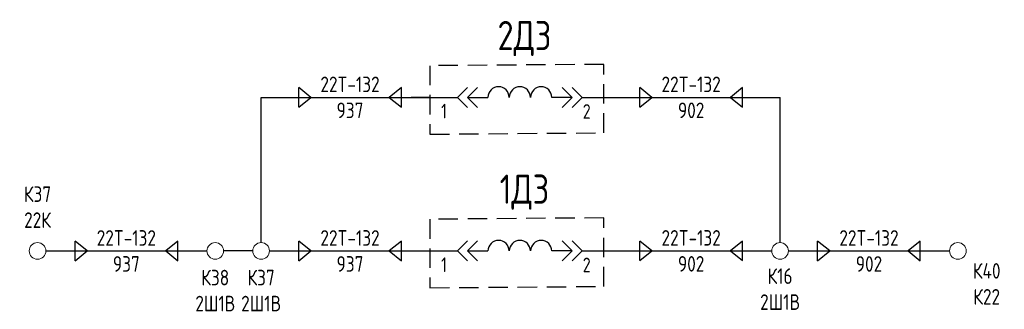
# Model space of a CAD drawing. Header units: millimetres. Extents: x 3972 to 7513, y 1417 to 2199.
# Tile 8 of 19: x 5808 to 5909, y 1553 to 1583. Entities that reach past the tile are written whole.
import ezdxf

# ---------------------------------------------------------------- set-up
doc = ezdxf.new("R2010")
doc.units = ezdxf.units.MM
doc.linetypes.add('JIS_02_2.0', pattern=[3, 2, -1])
doc.styles.add('SIMPLEX', font='GOST.ttf', dxfattribs={"height": 5})

msp = doc.modelspace()

# ---------------------------------------------------------------- linework, layer by layer
for p, q in [((5837.54, 1574.68), (5836.31, 1575.68)), ((5836.31, 1574.68), (5836.31, 1575.68)), ((5846.85, 1575.68), (5845.61, 1574.68)), ((5846.85, 1574.68), (5846.85, 1575.68)), ((5872.58, 1574.68), (5871.34, 1575.68)), ((5871.34, 1574.68), (5871.34, 1575.68)), ((5881.89, 1575.68), (5880.65, 1574.68)), ((5881.89, 1574.68), (5881.89, 1575.68)), ((5832.45, 1574.68), (5849.85, 1574.68)), ((5832.45, 1559.75), (5832.45, 1574.68)), ((5836.31, 1573.68), (5837.54, 1574.68)), ((5836.31, 1573.68), (5836.31, 1574.68)), ((5845.61, 1574.68), (5846.85, 1573.68)), ((5846.85, 1573.68), (5846.85, 1574.68)), ((5849.85, 1574.68), (5847.85, 1574.68)), ((5849.85, 1574.68), (5852.61, 1574.68)), ((5865.43, 1574.68), (5867.66, 1574.68)), ((5867.66, 1574.68), (5869.66, 1574.68)), ((5867.66, 1574.68), (5885.74, 1574.68)), ((5871.34, 1573.68), (5872.58, 1574.68)), ((5871.34, 1573.68), (5871.34, 1574.68)), ((5880.65, 1574.68), (5881.89, 1573.68)), ((5881.89, 1573.68), (5881.89, 1574.68)), ((5885.74, 1559.76), (5885.74, 1574.68)), ((5814.58, 1558.9), (5813.34, 1559.9)), ((5813.34, 1558.9), (5813.34, 1559.9)), ((5823.89, 1559.9), (5822.65, 1558.9)), ((5823.89, 1558.9), (5823.89, 1559.9)), ((5837.54, 1558.9), (5836.31, 1559.9)), ((5836.31, 1558.9), (5836.31, 1559.9)), ((5846.85, 1559.9), (5845.61, 1558.9)), ((5846.85, 1558.9), (5846.85, 1559.9)), ((5872.58, 1558.91), (5871.34, 1559.91)), ((5871.34, 1558.91), (5871.34, 1559.91)), ((5881.89, 1559.91), (5880.65, 1558.91)), ((5881.89, 1558.91), (5881.89, 1559.91)), ((5890.84, 1558.9), (5889.6, 1559.9)), ((5889.6, 1558.9), (5889.6, 1559.9)), ((5900.14, 1559.9), (5898.9, 1558.9)), ((5900.14, 1558.9), (5900.14, 1559.9)), ((5810.34, 1558.9), (5826.89, 1558.9)), ((5813.34, 1557.9), (5814.58, 1558.9)), ((5813.34, 1557.9), (5813.34, 1558.9)), ((5822.65, 1558.9), (5823.89, 1557.9)), ((5823.89, 1557.9), (5823.89, 1558.9)), ((5831.6, 1558.9), (5828.6, 1558.9)), ((5833.31, 1558.9), (5852.61, 1558.9)), ((5836.31, 1557.9), (5837.54, 1558.9)), ((5836.31, 1557.9), (5836.31, 1558.9)), ((5845.61, 1558.9), (5846.85, 1557.9)), ((5846.85, 1557.9), (5846.85, 1558.9)), ((5865.43, 1558.9), (5884.89, 1558.9)), ((5871.34, 1557.91), (5872.58, 1558.91)), ((5871.34, 1557.91), (5871.34, 1558.91)), ((5880.65, 1558.91), (5881.89, 1557.91)), ((5881.89, 1557.91), (5881.89, 1558.91)), ((5886.6, 1558.9), (5903.14, 1558.9)), ((5889.6, 1557.9), (5890.84, 1558.9)), ((5889.6, 1557.9), (5889.6, 1558.9)), ((5898.9, 1558.9), (5900.14, 1557.9)), ((5900.14, 1557.9), (5900.14, 1558.9))]:
    msp.add_line(p, q)
at = {"linetype": 'Continuous', "lineweight": 25, "ltscale": 4.8}
for p, q in [((5853.64, 1574.68), (5855.73, 1574.68)), ((5864.39, 1574.68), (5862.3, 1574.68)), ((5864.39, 1574.68), (5862.3, 1574.68)), ((5853.64, 1558.9), (5855.73, 1558.9)), ((5864.39, 1558.9), (5862.3, 1558.9)), ((5864.39, 1558.9), (5862.3, 1558.9))]:
    msp.add_line(p, q, dxfattribs=at)
at = {"color": 32, "linetype": 'JIS_02_2.0', "true_color": 0xcd6928}
for points in [[(5867.66, 1578.07), (5849.79, 1577.93), (5849.79, 1570.9), (5867.66, 1571.04)], [(5867.66, 1562.3), (5849.79, 1562.16), (5849.79, 1555.12), (5867.66, 1555.26)]]:
    msp.add_lwpolyline(points, close=True, dxfattribs=at)
for points in [[(5853.64, 1575.71), (5852.61, 1574.68), (5853.64, 1573.64)], [(5854.67, 1575.71), (5853.64, 1574.68), (5854.67, 1573.64)], [(5863.36, 1575.71), (5864.39, 1574.68), (5863.36, 1573.64)], [(5864.39, 1575.71), (5865.43, 1574.68), (5864.39, 1573.64)], [(5853.64, 1559.93), (5852.61, 1558.9), (5853.64, 1557.87)], [(5854.67, 1559.93), (5853.64, 1558.9), (5854.67, 1557.87)], [(5863.36, 1559.93), (5864.39, 1558.9), (5863.36, 1557.87)], [(5864.39, 1559.93), (5865.43, 1558.9), (5864.39, 1557.87)]]:
    msp.add_lwpolyline(points)
at = {"lineweight": 20}
for centre in [(5809.49, 1558.9), (5827.74, 1558.9), (5832.45, 1558.9), (5885.74, 1558.9), (5904, 1558.9)]:
    msp.add_circle(centre, 0.855, dxfattribs=at)
at = {"linetype": 'Continuous', "lineweight": 25, "ltscale": 4.8}
for centre in [(5856.83, 1574.68), (5856.83, 1574.68), (5859.02, 1574.68), (5861.21, 1574.68), (5856.83, 1558.9), (5856.83, 1558.9), (5859.02, 1558.9), (5861.21, 1558.9)]:
    msp.add_arc(centre, 1.09, 0, 180, dxfattribs=at)

# ---------------------------------------------------------------- texts
at = {"style": 'SIMPLEX'}
for s, p in [('1', (5850.93, 1572.52)), ('2', (5865.47, 1572.48)), ('1', (5850.93, 1556.74)), ('2', (5865.47, 1556.71))]:
    msp.add_text(s, height=1.5, dxfattribs=at).set_placement(p)
at = {"char_height": 3, "width": 13.9727, "attachment_point": 5, "style": 'SIMPLEX'}
for s, insert in [('2ДЗ', (5859.49, 1580.72)), ('1ДЗ', (5859.49, 1564.94))]:
    msp.add_mtext(s, dxfattribs=dict(at, insert=insert))
at = {"color": 7, "char_height": 1.6, "attachment_point": 5, "style": 'SIMPLEX'}
for s, insert, width in [('22T-132\\P937', (5841.58, 1574.68), 7.9121), ('22T-132\\P902', (5876.61, 1574.68), 7.9121), ('К37\\P22К', (5809.49, 1563.4), 9), ('22T-132\\P937', (5818.61, 1558.9), 7.9121), ('22T-132\\P937', (5841.58, 1558.9), 7.9121), ('22T-132\\P902', (5876.61, 1558.91), 7.9121), ('22T-132\\P902', (5894.87, 1558.9), 7.9121), ('К38\\P2Ш1В', (5827.74, 1554.83), 9), ('К37\\P2Ш1В', (5832.45, 1554.83), 9), ('К16\\P2Ш1В', (5885.74, 1554.98), 9), ('К40\\PК22', (5906.96, 1555.52), 9)]:
    msp.add_mtext(s, dxfattribs=dict(at, insert=insert, width=width))

doc.saveas('drawing.dxf')
